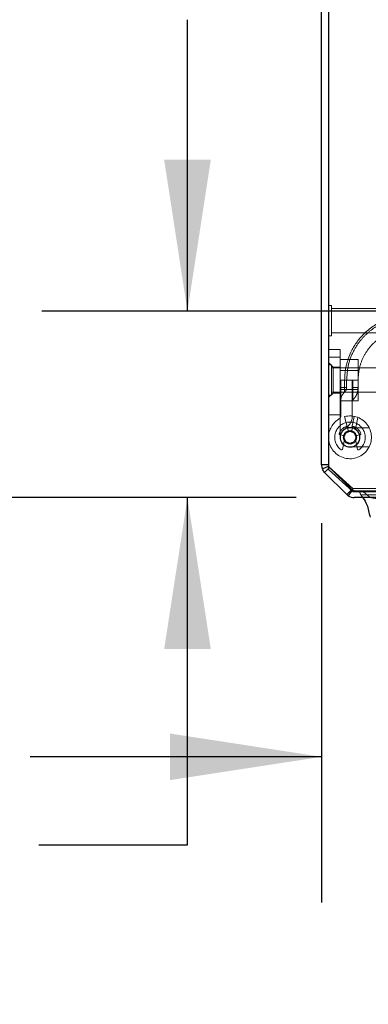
# Model space of a CAD drawing. Header units: inches. Extents: x 0.2 to 10.7, y 0.2 to 7.9.
# Tile 61 of 105: x 2.771 to 3.07, y 5.927 to 6.773. Entities that reach past the tile are written whole.
import ezdxf

# ---------------------------------------------------------------- set-up
doc = ezdxf.new("R2010")
doc.units = ezdxf.units.IN
doc.header["$MEASUREMENT"] = 0
doc.linetypes.add('HIDDEN', pattern=[0.075, 0.05, -0.025])
doc.layers.add('DIMENSIONS', color=140, linetype='Continuous')
doc.styles.add('SLDTEXTSTYLE0', font='TXT', dxfattribs={"width": 0.7})
doc.dimstyles.new('SLDDIMSTYLE1', dxfattribs={"dimtxt": 0.084961, "dimasz": 0.13, "dimexe": 0, "dimexo": 0.0625, "dimgap": 0.02124, "dimtad": 0, "dimtih": 1, "dimtoh": 1, "dimlfac": 12, "dimrnd": 1e-09, "dimzin": 12, "dimdsep": 46, "dimtxsty": 'SLDTEXTSTYLE0', "dimsah": 1, "dimcen": 0.09, "dimadec": 0, "dimazin": 3, "dimtfac": 1, "dimtmove": 0, "dimatfit": 0, "dimfxl": 0, "dimfrac": 2, "dimtolj": 1, "dimtzin": 12, "dimarcsym": 0})
doc.dimstyles.new('SLDDIMSTYLE2', dxfattribs={"dimtxt": 0.084961, "dimasz": 0.13, "dimexe": 0, "dimexo": 0.0625, "dimgap": 0.02124, "dimtad": 0, "dimtih": 1, "dimtoh": 1, "dimlfac": 12, "dimrnd": 1e-09, "dimzin": 4, "dimdsep": 46, "dimtxsty": 'SLDTEXTSTYLE0', "dimsah": 1, "dimcen": 0.09, "dimadec": 0, "dimazin": 1, "dimtfac": 1, "dimtofl": 0, "dimtmove": 0, "dimatfit": 3, "dimfxl": 0, "dimfrac": 2, "dimtolj": 1, "dimtzin": 12, "dimarcsym": 0})

# ---------------------------------------------------------------- blocks, each defined once
blk = doc.blocks.new('_D_2')
at = {"layer": 'DIMENSIONS'}
for p, q in [((2.9148, 6.52233), (2.9148, 6.77233)), ((3.05536, 6.52233), (2.7898, 6.52233)), ((3.00788, 6.36227), (2.7898, 6.36227)), ((2.9148, 6.06432), (2.9148, 6.36227)), ((2.3816, 6.06432), (2.35307, 6.06432)), ((2.35307, 6.06432), (2.35307, 5.92929)), ((2.63407, 6.06432), (2.6626, 6.06432)), ((2.6626, 6.06432), (2.6626, 5.92929)), ((2.78724, 6.06432), (2.9148, 6.06432)), ((2.35307, 5.92929), (2.3816, 5.92929)), ((2.6626, 5.92929), (2.63407, 5.92929))]:
    blk.add_line(p, q, dxfattribs=at)
for points in [[(2.9148, 6.52233), (2.9348, 6.65233), (2.8948, 6.65233)], [(2.9148, 6.36227), (2.8948, 6.23227), (2.9348, 6.23227)]]:
    blk.add_solid(points, dxfattribs=at)
at = {"layer": 'DIMENSIONS', "char_height": 0.083333, "attachment_point": 1, "style": 'SLDTEXTSTYLE0'}
for s, insert in [('1.92', (2.3816, 6.19076)), ('48.8', (2.3816, 6.03671))]:
    blk.add_mtext(s, dxfattribs=dict(at, insert=insert))
blk = doc.blocks.new('_D_3')
at = {"layer": 'DIMENSIONS'}
for p, q in [((2.98881, 7.1956), (2.38371, 7.1956)), ((2.50871, 7.1956), (2.50871, 6.92249)), ((2.34713, 6.76843), (2.3186, 6.76843)), ((2.3186, 6.76843), (2.3186, 6.6334)), ((2.67028, 6.76843), (2.69881, 6.76843)), ((2.69881, 6.76843), (2.69881, 6.6334)), ((2.3186, 6.6334), (2.34713, 6.6334)), ((2.69881, 6.6334), (2.67028, 6.6334)), ((2.50871, 6.36227), (2.50871, 6.61438)), ((3.00788, 6.36227), (2.38371, 6.36227))]:
    blk.add_line(p, q, dxfattribs=at)
for points in [[(2.50871, 7.1956), (2.48871, 7.0656), (2.52871, 7.0656)], [(2.50871, 6.36227), (2.52871, 6.49227), (2.48871, 6.49227)]]:
    blk.add_solid(points, dxfattribs=at)
at = {"layer": 'DIMENSIONS', "char_height": 0.083333, "attachment_point": 1, "style": 'SLDTEXTSTYLE0'}
for s, insert in [('10.00', (2.34713, 6.89488)), ('254.0', (2.34713, 6.74083))]:
    blk.add_mtext(s, dxfattribs=dict(at, insert=insert))
blk = doc.blocks.new('_D_4')
at = {"layer": 'DIMENSIONS'}
for p, q in [((3.02981, 6.34035), (3.02981, 6.01479)), ((3.16442, 6.26727), (3.16442, 6.01479)), ((3.02981, 6.13979), (2.77981, 6.13979)), ((3.16442, 6.13979), (3.40697, 6.13979)), ((3.5221, 6.13979), (3.49357, 6.13979)), ((3.49357, 6.13979), (3.49357, 6.00476)), ((3.77457, 6.13979), (3.8031, 6.13979)), ((3.8031, 6.13979), (3.8031, 6.00476)), ((3.49357, 6.00476), (3.5221, 6.00476)), ((3.8031, 6.00476), (3.77457, 6.00476))]:
    blk.add_line(p, q, dxfattribs=at)
for points in [[(3.02981, 6.13979), (2.89981, 6.15979), (2.89981, 6.11979)], [(3.16442, 6.13979), (3.29442, 6.11979), (3.29442, 6.15979)]]:
    blk.add_solid(points, dxfattribs=at)
at = {"layer": 'DIMENSIONS', "char_height": 0.083333, "attachment_point": 1, "style": 'SLDTEXTSTYLE0'}
for s, insert in [('1.62', (3.5221, 6.26623)), ('41.0', (3.5221, 6.11218))]:
    blk.add_mtext(s, dxfattribs=dict(at, insert=insert))

msp = doc.modelspace()

# ---------------------------------------------------------------- linework, layer by layer
at = {"color": 7, "linetype": 'Continuous', "lineweight": 25}
for p, q in [((3.0298076, 6.3903475), (3.0298076, 7.1866049)), ((3.0358076, 7.1870692), (3.0358076, 6.3863494)), ((3.0358076, 6.3903475), (3.0298076, 6.3903475)), ((3.0358076, 6.3891049), (3.0304927, 6.3869034)), ((3.0358076, 6.3873475), (3.0324437, 6.3839836)), ((3.0515196, 6.3649076), (3.0324437, 6.3839836)), ((3.0358076, 6.3863494), (3.056641, 6.367468)), ((3.0552976, 6.3686855), (3.0515196, 6.3649076)), ((3.0557351, 6.368289), (3.0526231, 6.363969)), ((3.056641, 6.367468), (3.1333076, 6.367468)), ((3.130891, 6.3622715), (3.0578836, 6.3622715))]:
    msp.add_line(p, q, dxfattribs=at)
at = {"color": 7, "linetype": 'HIDDEN', "lineweight": 18}
for p, q in [((3.0384118, 6.5271257), (3.0358076, 6.5271257)), ((3.0384118, 6.501084), (3.0384118, 6.5271257)), ((3.087891, 6.5245215), (3.0384118, 6.5245215)), ((3.0358076, 6.501084), (3.0384118, 6.501084)), ((3.0384118, 6.5036882), (3.087891, 6.5036882)), ((3.0358076, 6.4895183), (3.0456501, 6.4895183)), ((3.0456501, 6.4895183), (3.0456501, 6.4829566)), ((3.0358076, 6.4829566), (3.0456501, 6.4829566)), ((3.0456501, 6.4829566), (3.0358076, 6.4829566)), ((3.0358076, 6.4829566), (3.0456501, 6.4829566)), ((3.0456501, 6.4829566), (3.0358076, 6.4829566)), ((3.0397446, 6.4744264), (3.0358076, 6.4783634)), ((3.0384118, 6.4762924), (3.0358076, 6.4762924)), ((3.0384118, 6.4502507), (3.0384118, 6.4762924)), ((3.0456501, 6.4829566), (3.0456501, 6.4140589)), ((3.0456501, 6.4810215), (3.0610668, 6.4810215)), ((3.0610668, 6.4632715), (3.0610668, 6.4810215)), ((3.087891, 6.4736882), (3.0384118, 6.4736882)), ((3.0397446, 6.4744264), (3.0397446, 6.4521167)), ((3.0456501, 6.4744264), (3.0397446, 6.4744264)), ((3.0610668, 6.471434), (3.0456501, 6.471434)), ((3.0456501, 6.4632715), (3.0610668, 6.4632715)), ((3.0463063, 6.4326182), (3.0463063, 6.4632715)), ((3.0463063, 6.4632715), (3.0463063, 6.4567099)), ((3.0463063, 6.4567099), (3.0463063, 6.4632715)), ((3.0495932, 6.4632715), (3.0495932, 6.4567099)), ((3.0495932, 6.4567099), (3.0495932, 6.4632715)), ((3.0495932, 6.4632715), (3.0495932, 6.4567099)), ((3.0495932, 6.4567099), (3.0495932, 6.4632715)), ((3.0495932, 6.4632715), (3.0495932, 6.4567099)), ((3.0495932, 6.4567099), (3.0495932, 6.4632715)), ((3.0495932, 6.4632715), (3.0495932, 6.4567099)), ((3.0495932, 6.4567099), (3.0495932, 6.4632715)), ((3.0512276, 6.4567099), (3.0512276, 6.4632715)), ((3.0561488, 6.4632715), (3.0561488, 6.4326182)), ((3.0561488, 6.4632715), (3.0561488, 6.4567099)), ((3.0566399, 6.4632715), (3.0566399, 6.4567099)), ((3.0566399, 6.4567099), (3.0566399, 6.4632715)), ((3.0566399, 6.4632715), (3.0566399, 6.4567099)), ((3.0566399, 6.4567099), (3.0566399, 6.4632715)), ((3.0566399, 6.4632715), (3.0566399, 6.4567099)), ((3.0566399, 6.4567099), (3.0566399, 6.4632715)), ((3.0566399, 6.4632715), (3.0566399, 6.4567099)), ((3.0566399, 6.4567099), (3.0566399, 6.4632715)), ((3.0610657, 6.4567099), (3.0610657, 6.4632715)), ((3.0610668, 6.4455215), (3.0610668, 6.4632715)), ((3.0358076, 6.4481797), (3.0397446, 6.4521167)), ((3.0358076, 6.4502507), (3.0384118, 6.4502507)), ((3.0384118, 6.4528549), (3.087891, 6.4528549)), ((3.0397446, 6.4521167), (3.0456501, 6.4521167)), ((3.0456501, 6.455109), (3.0610668, 6.455109)), ((3.0463063, 6.4567099), (3.0495932, 6.4567099)), ((3.0463063, 6.4567099), (3.0495932, 6.4567099)), ((3.0463063, 6.4567099), (3.0495932, 6.4567099)), ((3.0463063, 6.4567099), (3.0495932, 6.4567099)), ((3.0463063, 6.4567099), (3.0495932, 6.4567099)), ((3.0463063, 6.4567099), (3.0495932, 6.4567099)), ((3.0463063, 6.4567099), (3.0495932, 6.4567099)), ((3.0463063, 6.4567099), (3.0495932, 6.4567099)), ((3.0561488, 6.4567099), (3.0566399, 6.4567099)), ((3.0561488, 6.4567099), (3.0566399, 6.4567099)), ((3.0561488, 6.4567099), (3.0566399, 6.4567099)), ((3.0561488, 6.4567099), (3.0566399, 6.4567099)), ((3.0561488, 6.4567099), (3.0566399, 6.4567099)), ((3.0561488, 6.4567099), (3.0566399, 6.4567099)), ((3.0561488, 6.4567099), (3.0566399, 6.4567099)), ((3.0561488, 6.4567099), (3.0566399, 6.4567099)), ((3.0456501, 6.4455215), (3.0610668, 6.4455215)), ((3.0456501, 6.433446), (3.0358076, 6.433446)), ((3.0494251, 6.4318056), (3.0519725, 6.4222985)), ((3.0577892, 6.4320737), (3.0558559, 6.4224229)), ((3.0609482, 6.4311397), (3.0589439, 6.4211351)), ((3.0589439, 6.4211351), (3.0609482, 6.4311397)), ((3.0609482, 6.4311397), (3.0589439, 6.4211351)), ((3.0589439, 6.4211351), (3.0609482, 6.4311397)), ((3.0480333, 6.415706), (3.0453297, 6.4164305)), ((3.0519725, 6.4222985), (3.0525332, 6.420206)), ((3.0705845, 6.422261), (3.0541803, 6.422261)), ((3.0558274, 6.420206), (3.0565519, 6.4229096)), ((3.063031, 6.4164305), (3.0603274, 6.415706)), ((3.0476236, 6.4037368), (3.049204, 6.4108539)), ((3.0591566, 6.4108539), (3.0607371, 6.4037368)), ((3.0541803, 6.4058568), (3.0705845, 6.4058568)), ((3.036036, 6.3891995), (3.0358076, 6.3891049)), ((3.056641, 6.3700037), (3.0358076, 6.3888851)), ((3.0366863, 6.3882262), (3.0358076, 6.3873475)), ((3.0557613, 6.3691493), (3.0366853, 6.3882252)), ((3.0557623, 6.3691502), (3.0366863, 6.3882262)), ((3.0557623, 6.3691502), (3.0552976, 6.3686855)), ((3.0561301, 6.3688373), (3.0557351, 6.368289)), ((3.056641, 6.367468), (3.056641, 6.3700037)), ((3.056641, 6.3700037), (3.1333076, 6.3700037)), ((3.0578836, 6.3682715), (3.0578803, 6.3682715)), ((3.130891, 6.3682715), (3.0578836, 6.3682715)), ((3.0634295, 6.3646534), (3.130891, 6.3646534)), ((3.0634295, 6.3646534), (3.0651175, 6.3622715))]:
    msp.add_line(p, q, dxfattribs=at)
at = {"color": 7, "linetype": 'HIDDEN', "lineweight": 18, "flags": 128}
msp.add_lwpolyline([(4.9959857, 6.3680893), (4.0450859, 6.3680898), (3.0636014, 6.3680893)], dxfattribs=at)
at = {"color": 7, "linetype": 'HIDDEN', "lineweight": 18}
for radius in [0.0082021, 0.0057415, 0.0049213]:
    msp.add_circle((3.0541803, 6.4140589), radius, dxfattribs=at)
for centre, radius, start, end in [((3.1053614, 6.4632715), 0.0590551, 0, 180), ((3.1053614, 6.4632715), 0.0492126, 0, 180), ((3.0561488, 6.4457061), 0.0098425, 131.7633977, 180), ((3.0577892, 6.4449954), 0.0016404, 134.4762724, 180), ((3.0541803, 6.4140589), 0.0183727, 180, 105), ((3.0430255, 6.4326182), 0.0032808, 301.007583, 0), ((3.0430255, 6.4326182), 0.0131234, 301.007583, 0), ((3.0541803, 6.4140589), 0.0183727, 121.007583, 180), ((3.0541803, 6.4140589), 0.0131234, 305.2609148, 234.7390852), ((3.0454995, 6.4170643), 0.0006562, 160.9039562, 255), ((3.0541803, 6.4140589), 0.0098425, 109.0960438, 160.9039562), ((3.0541803, 6.4140589), 0.0085302, 180, 105), ((3.0541803, 6.4140589), 0.0085302, 121.007583, 180), ((3.0478634, 6.4150722), 0.0006562, 350.8868421, 75), ((3.051175, 6.4227398), 0.0006562, 15, 109.0960438), ((3.053167, 6.4203758), 0.0006562, 195, 279.1131579), ((3.0551936, 6.4203758), 0.0006562, 260.8868421, 345), ((3.0571857, 6.4227398), 0.0006562, 70.9039562, 165), ((3.0541803, 6.4140589), 0.0098425, 19.0960438, 70.9039562), ((3.0604972, 6.4150722), 0.0006562, 105, 189.1131579), ((3.0628612, 6.4170643), 0.0006562, 285, 19.0960438), ((3.0485635, 6.4109961), 0.0006562, 347.4795372, 28.6032637), ((3.0597972, 6.4109961), 0.0006562, 151.3967363, 192.5204628), ((3.046983, 6.4038791), 0.0006562, 234.7390852, 347.4795372), ((3.0613776, 6.4038791), 0.0006562, 192.5204628, 305.2609148), ((3.0388043, 6.3903442), 0.0029967, 180, 225), ((3.0578803, 6.3712683), 0.0029967, 225, 246.7546438), ((3.0578836, 6.3712715), 0.003, 234.2327715, 270)]:
    msp.add_arc(centre, radius, start, end, dxfattribs=at)
at = {"color": 7, "linetype": 'Continuous', "lineweight": 25}
msp.add_arc((3.0578836, 6.3712715), 0.009, 234.2327715, 270, dxfattribs=at)
at = {"color": 7, "linetype": 'HIDDEN', "lineweight": 18}
for points, knots in [([(3.1611305, 6.4632715), (3.1611399, 6.4715419), (3.1578613, 6.4859543), (3.1451843, 6.504077), (3.1275218, 6.5160648), (3.1053614, 6.5205262), (3.0832011, 6.5160648), (3.0655385, 6.504077), (3.0528616, 6.4859543), (3.0495829, 6.4715419), (3.0495924, 6.4632715)], [4.71241411, 4.71241411, 4.71241411, 4.71241411, 5.15721613, 5.48839216, 5.88580339, 6.28321463, 6.68062587, 7.0780371, 7.40921314, 7.85401516, 7.85401516, 7.85401516, 7.85401516]), ([(3.0495924, 6.4632715), (3.0495829, 6.4715419), (3.0528616, 6.4859543), (3.0655385, 6.504077), (3.0832011, 6.5160648), (3.1053614, 6.5205262), (3.1275218, 6.5160648), (3.1451843, 6.504077), (3.1578613, 6.4859543), (3.1611399, 6.4715419), (3.1611305, 6.4632715)], [4.71236405, 4.71236405, 4.71236405, 4.71236405, 5.15716608, 5.48834211, 5.88575335, 6.2831646, 6.68057584, 7.07798708, 7.40916311, 7.85396503, 7.85396503, 7.85396503, 7.85396503]), ([(3.1611305, 6.4632715), (3.1611399, 6.4715419), (3.1578613, 6.4859543), (3.1451843, 6.504077), (3.1275218, 6.5160648), (3.1053614, 6.5205262), (3.0832011, 6.5160648), (3.0655385, 6.504077), (3.0528616, 6.4859543), (3.0495829, 6.4715419), (3.0495924, 6.4632715)], [4.71241411, 4.71241411, 4.71241411, 4.71241411, 5.15721613, 5.48839216, 5.88580339, 6.28321463, 6.68062587, 7.0780371, 7.40921314, 7.85401516, 7.85401516, 7.85401516, 7.85401516]), ([(3.0495924, 6.4632715), (3.0495829, 6.4715419), (3.0528616, 6.4859543), (3.0655385, 6.504077), (3.0832011, 6.5160648), (3.1053614, 6.5205262), (3.1275218, 6.5160648), (3.1451843, 6.504077), (3.1578613, 6.4859543), (3.1611399, 6.4715419), (3.1611305, 6.4632715)], [4.71236405, 4.71236405, 4.71236405, 4.71236405, 5.15716608, 5.48834211, 5.88575335, 6.2831646, 6.68057584, 7.07798708, 7.40916311, 7.85396514, 7.85396514, 7.85396514, 7.85396514]), ([(3.1611305, 6.4632715), (3.1611399, 6.4715419), (3.1578613, 6.4859543), (3.1451843, 6.504077), (3.1275218, 6.5160648), (3.1053614, 6.5205262), (3.0832011, 6.5160648), (3.0655385, 6.504077), (3.0528616, 6.4859543), (3.0495829, 6.4715419), (3.0495924, 6.4632715)], [4.71241411, 4.71241411, 4.71241411, 4.71241411, 5.15721613, 5.48839216, 5.88580339, 6.28321463, 6.68062587, 7.0780371, 7.40921314, 7.85401516, 7.85401516, 7.85401516, 7.85401516]), ([(3.0495924, 6.4632715), (3.0495829, 6.4715419), (3.0528616, 6.4859543), (3.0655385, 6.504077), (3.0832011, 6.5160648), (3.1053614, 6.5205262), (3.1275218, 6.5160648), (3.1451843, 6.504077), (3.1578613, 6.4859543), (3.1611399, 6.4715419), (3.1611305, 6.4632715)], [4.71236405, 4.71236405, 4.71236405, 4.71236405, 5.15716608, 5.48834211, 5.88575335, 6.2831646, 6.68057584, 7.07798708, 7.40916311, 7.85396503, 7.85396503, 7.85396503, 7.85396503]), ([(3.1611305, 6.4632715), (3.1611399, 6.4715419), (3.1578613, 6.4859543), (3.1451843, 6.504077), (3.1275218, 6.5160648), (3.1053614, 6.5205262), (3.0832011, 6.5160648), (3.0655385, 6.504077), (3.0528616, 6.4859543), (3.0495829, 6.4715419), (3.0495924, 6.4632715)], [4.71241411, 4.71241411, 4.71241411, 4.71241411, 5.15721613, 5.48839216, 5.88580339, 6.28321463, 6.68062587, 7.0780371, 7.40921314, 7.85401516, 7.85401516, 7.85401516, 7.85401516]), ([(3.0495924, 6.4632715), (3.0495829, 6.4715419), (3.0528616, 6.4859543), (3.0655385, 6.504077), (3.0832011, 6.5160648), (3.1053614, 6.5205262), (3.1275218, 6.5160648), (3.1451843, 6.504077), (3.1578613, 6.4859543), (3.1611399, 6.4715419), (3.1611305, 6.4632715)], [4.71236405, 4.71236405, 4.71236405, 4.71236405, 5.15716608, 5.48834211, 5.88575335, 6.2831646, 6.68057584, 7.07798708, 7.40916311, 7.85396514, 7.85396514, 7.85396514, 7.85396514]), ([(3.0513498, 6.4632579), (3.0516033, 6.4676196), (3.0521052, 6.4762568), (3.0567339, 6.4880079), (3.0630832, 6.4976761), (3.0703777, 6.5049499), (3.0777626, 6.5100849), (3.0846857, 6.5134694), (3.090975, 6.5155738), (3.0972396, 6.5169163), (3.104285, 6.5175802), (3.1126932, 6.5171591), (3.122269, 6.5150526), (3.1325365, 6.5105841), (3.1427259, 6.5031863), (3.1500482, 6.4944559), (3.1547293, 6.4859307), (3.1574585, 6.4786099), (3.1592102, 6.4709644), (3.1593557, 6.4657579), (3.1594252, 6.4632674)], [0, 0, 0, 0, 0.07677257, 0.15202587, 0.21979321, 0.28005189, 0.3328038, 0.37802886, 0.41573246, 0.44970215, 0.49102275, 0.54040342, 0.59784483, 0.66331816, 0.73684016, 0.81838403, 0.86226343, 0.90815695, 0.95606808, 1, 1, 1, 1]), ([(3.0610657, 6.4632715), (3.0613515, 6.4670923), (3.0618971, 6.474388), (3.065899, 6.484146), (3.0711903, 6.4919291), (3.0772055, 6.4977612), (3.0832669, 6.5018587), (3.0889308, 6.5045424), (3.0940655, 6.5061955), (3.0991727, 6.5072327), (3.1049091, 6.5077149), (3.1117453, 6.5073093), (3.1195197, 6.5055315), (3.1278451, 6.5018387), (3.1360949, 6.4957703), (3.1433881, 6.487025), (3.147582, 6.4777121), (3.1494722, 6.4692514), (3.1495895, 6.4647392), (3.1496493, 6.4624366)], [0, 0, 0, 0, 0.081792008, 0.156182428, 0.223169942, 0.28273254, 0.334871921, 0.379568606, 0.416827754, 0.450406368, 0.491253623, 0.540064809, 0.596840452, 0.661552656, 0.734217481, 0.814808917, 0.903310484, 0.950659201, 1, 1, 1, 1]), ([(3.0495932, 6.4567099), (3.0495932, 6.4562305), (3.0495932, 6.4557513), (3.0495932, 6.4548655), (3.0495932, 6.4544593), (3.0495932, 6.4537813), (3.0495932, 6.4535099), (3.0495932, 6.453143), (3.0495932, 6.4530476), (3.0495932, 6.4530476), (3.0495932, 6.453143), (3.0495932, 6.4535099), (3.0495932, 6.4537813), (3.0495932, 6.4544593), (3.0495932, 6.4548655), (3.0495932, 6.4557513), (3.0495932, 6.4562305), (3.0495932, 6.4567099)], [0, 0, 0, 0, 0.125, 0.125, 0.25, 0.25, 0.375, 0.375, 0.5, 0.5, 0.625, 0.625, 0.75, 0.75, 0.875, 0.875, 1, 1, 1, 1]), ([(3.0495932, 6.4567099), (3.0495932, 6.4562305), (3.0495932, 6.4557513), (3.0495932, 6.4548655), (3.0495932, 6.4544593), (3.0495932, 6.4537813), (3.0495932, 6.4535099), (3.0495932, 6.453143), (3.0495932, 6.4530476), (3.0495932, 6.4530476), (3.0495932, 6.453143), (3.0495932, 6.4535099), (3.0495932, 6.4537813), (3.0495932, 6.4544593), (3.0495932, 6.4548655), (3.0495932, 6.4557513), (3.0495932, 6.4562305), (3.0495932, 6.4567099)], [0, 0, 0, 0, 0.125, 0.125, 0.25, 0.25, 0.375, 0.375, 0.5, 0.5, 0.625, 0.625, 0.75, 0.75, 0.875, 0.875, 1, 1, 1, 1]), ([(3.0495932, 6.4567099), (3.0495932, 6.4562305), (3.0495932, 6.4557513), (3.0495932, 6.4548655), (3.0495932, 6.4544593), (3.0495932, 6.4537813), (3.0495932, 6.4535099), (3.0495932, 6.453143), (3.0495932, 6.4530476), (3.0495932, 6.4530476), (3.0495932, 6.453143), (3.0495932, 6.4535099), (3.0495932, 6.4537813), (3.0495932, 6.4544593), (3.0495932, 6.4548655), (3.0495932, 6.4557513), (3.0495932, 6.4562305), (3.0495932, 6.4567099)], [0, 0, 0, 0, 0.125, 0.125, 0.25, 0.25, 0.375, 0.375, 0.5, 0.5, 0.625, 0.625, 0.75, 0.75, 0.875, 0.875, 1, 1, 1, 1]), ([(3.0495932, 6.4567099), (3.0495932, 6.4562305), (3.0495932, 6.4557513), (3.0495932, 6.4548655), (3.0495932, 6.4544593), (3.0495932, 6.4537813), (3.0495932, 6.4535099), (3.0495932, 6.453143), (3.0495932, 6.4530476), (3.0495932, 6.4530476), (3.0495932, 6.453143), (3.0495932, 6.4535099), (3.0495932, 6.4537813), (3.0495932, 6.4544593), (3.0495932, 6.4548655), (3.0495932, 6.4557513), (3.0495932, 6.4562305), (3.0495932, 6.4567099)], [0, 0, 0, 0, 0.125, 0.125, 0.25, 0.25, 0.375, 0.375, 0.5, 0.5, 0.625, 0.625, 0.75, 0.75, 0.875, 0.875, 1, 1, 1, 1]), ([(3.0495932, 6.4530476), (3.0498349, 6.453293), (3.0503189, 6.4537842), (3.0508226, 6.4546943), (3.0511619, 6.4556776), (3.0512057, 6.456366), (3.0512276, 6.4567099)], [0, 0, 0, 0, 0.249672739, 0.499891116, 0.750214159, 1, 1, 1, 1]), ([(3.0566399, 6.4567099), (3.0566399, 6.4539383), (3.0566399, 6.4498407), (3.0566399, 6.4467151), (3.0566399, 6.4458913), (3.0566399, 6.4467151), (3.0566399, 6.4498407), (3.0566399, 6.4539383), (3.0566399, 6.4567099)], [6.28318531, 6.28318531, 6.28318531, 6.28318531, 7.06858347, 7.46128255, 7.85398163, 8.24668072, 8.6393798, 9.42477796, 9.42477796, 9.42477796, 9.42477796]), ([(3.0566399, 6.4567099), (3.0566399, 6.4539383), (3.0566399, 6.4498407), (3.0566399, 6.4467151), (3.0566399, 6.4458913), (3.0566399, 6.4467151), (3.0566399, 6.4498407), (3.0566399, 6.4539383), (3.0566399, 6.4567099)], [6.28318531, 6.28318531, 6.28318531, 6.28318531, 7.06858347, 7.46128255, 7.85398163, 8.24668072, 8.6393798, 9.42477796, 9.42477796, 9.42477796, 9.42477796]), ([(3.0566399, 6.4567099), (3.0566399, 6.4539383), (3.0566399, 6.4498407), (3.0566399, 6.4467151), (3.0566399, 6.4458913), (3.0566399, 6.4467151), (3.0566399, 6.4498407), (3.0566399, 6.4539383), (3.0566399, 6.4567099)], [6.28318531, 6.28318531, 6.28318531, 6.28318531, 7.06858347, 7.46128255, 7.85398163, 8.24668072, 8.6393798, 9.42477796, 9.42477796, 9.42477796, 9.42477796]), ([(3.0566399, 6.4567099), (3.0566399, 6.4539383), (3.0566399, 6.4498407), (3.0566399, 6.4467151), (3.0566399, 6.4458913), (3.0566399, 6.4467151), (3.0566399, 6.4498407), (3.0566399, 6.4539383), (3.0566399, 6.4567099)], [6.28318531, 6.28318531, 6.28318531, 6.28318531, 7.06858347, 7.46128255, 7.85398163, 8.24668072, 8.6393798, 9.42477796, 9.42477796, 9.42477796, 9.42477796]), ([(3.0566399, 6.4461659), (3.0572989, 6.4468922), (3.0586168, 6.4483446), (3.0599952, 6.4509591), (3.0609, 6.4537732), (3.0610105, 6.4557308), (3.0610657, 6.4567099)], [0, 0, 0, 0, 0.25006353, 0.50009114, 0.74997073, 1, 1, 1, 1]), ([(3.0566399, 6.4567099), (3.0572999, 6.4567099), (3.0586198, 6.4567099), (3.0599831, 6.4567099), (3.0607843, 6.4567099), (3.0608866, 6.4567099), (3.0609206, 6.4567099)], [0, 0, 0, 0, 0.28597484, 0.57190862, 0.8576731, 1, 1, 1, 1]), ([(3.0566399, 6.4567099), (3.0572999, 6.4567099), (3.0586198, 6.4567099), (3.0599831, 6.4567099), (3.0607843, 6.4567099), (3.0608866, 6.4567099), (3.0609206, 6.4567099)], [0, 0, 0, 0, 0.28597484, 0.57190862, 0.8576731, 1, 1, 1, 1]), ([(3.0609206, 6.4567099), (3.0608866, 6.4567099), (3.0607843, 6.4567099), (3.0599831, 6.4567099), (3.0586198, 6.4567099), (3.0572999, 6.4567099), (3.0566399, 6.4567099)], [0, 0, 0, 0, 0.1423269, 0.42809138, 0.71402516, 1, 1, 1, 1]), ([(3.0566399, 6.4567099), (3.0572999, 6.4567099), (3.0586198, 6.4567099), (3.0599831, 6.4567099), (3.0607843, 6.4567099), (3.0608866, 6.4567099), (3.0609206, 6.4567099)], [0, 0, 0, 0, 0.28597484, 0.57190862, 0.8576731, 1, 1, 1, 1]), ([(3.0609206, 6.4567099), (3.0608866, 6.4567099), (3.0607843, 6.4567099), (3.0599831, 6.4567099), (3.0586198, 6.4567099), (3.0572999, 6.4567099), (3.0566399, 6.4567099)], [0, 0, 0, 0, 0.1423269, 0.42809138, 0.71402516, 1, 1, 1, 1]), ([(3.0566399, 6.4567099), (3.0572999, 6.4567099), (3.0586198, 6.4567099), (3.0599831, 6.4567099), (3.0607843, 6.4567099), (3.0608866, 6.4567099), (3.0609206, 6.4567099)], [0, 0, 0, 0, 0.28597484, 0.57190862, 0.8576731, 1, 1, 1, 1]), ([(3.0609206, 6.4567099), (3.0608866, 6.4567099), (3.0607843, 6.4567099), (3.0599831, 6.4567099), (3.0586198, 6.4567099), (3.0572999, 6.4567099), (3.0566399, 6.4567099)], [0, 0, 0, 0, 0.1423269, 0.42809138, 0.71402516, 1, 1, 1, 1]), ([(3.0610657, 6.4567099), (3.061065, 6.4566324), (3.0610635, 6.4564744), (3.0610489, 6.4564047), (3.061026, 6.4564692), (3.0610044, 6.4566274), (3.0609932, 6.4567099)], [0, 0, 0, 0, 0.22960581, 0.46792177, 0.72290459, 1, 1, 1, 1]), ([(3.1090276, 6.360231), (3.1091281, 6.360471), (3.1093106, 6.3609071), (3.1095262, 6.3615189), (3.109666, 6.3620142), (3.1097349, 6.3624333), (3.1097633, 6.3628043), (3.1097265, 6.3631689), (3.109612, 6.3635121), (3.1094219, 6.3638162), (3.1091124, 6.3640778), (3.1086758, 6.3643205), (3.1080728, 6.364415), (3.1074403, 6.3641355), (3.1067912, 6.3635866), (3.1061023, 6.3628454), (3.1053241, 6.3620226), (3.1046266, 6.3612915), (3.1039046, 6.3606342), (3.103086, 6.3600063), (3.1020587, 6.3593481), (3.1008525, 6.3587391), (3.0996984, 6.3582718), (3.0987602, 6.3579881), (3.0981642, 6.3579124), (3.0978076, 6.3580361), (3.0976103, 6.3582115), (3.0974821, 6.3584467), (3.0974247, 6.3587281), (3.0974033, 6.3590621), (3.0974152, 6.3594688), (3.0975022, 6.3600274), (3.0976547, 6.360829), (3.0978463, 6.3617092), (3.0980154, 6.3625396), (3.0981099, 6.3631789), (3.0981493, 6.3637095), (3.0981428, 6.3641398), (3.0980519, 6.3644951), (3.0978824, 6.3647971), (3.0976536, 6.364975), (3.0972964, 6.3651013), (3.096698, 6.3651123), (3.095903, 6.3648547), (3.0950579, 6.3643028), (3.0942837, 6.3636082), (3.0935276, 6.3627809), (3.0927962, 6.3618379), (3.0920904, 6.3607792), (3.0915051, 6.3597967), (3.0910935, 6.3589649), (3.0908208, 6.3585249), (3.0906399, 6.3583126), (3.0904531, 6.3581859), (3.0902133, 6.3580586), (3.0898617, 6.3579552), (3.0892909, 6.3579503), (3.0885754, 6.358223), (3.0878228, 6.3587915), (3.0871196, 6.3595603), (3.086446, 6.3605435), (3.085889, 6.3616208), (3.0854469, 6.3625964), (3.0851088, 6.3632973), (3.084848, 6.3637889), (3.0845862, 6.3642138), (3.0842673, 6.3646216), (3.0838635, 6.3650545), (3.0834121, 6.3654432), (3.0829304, 6.3657687), (3.0824338, 6.3660262), (3.0819326, 6.3662053), (3.0814127, 6.3662815), (3.0809901, 6.3662504), (3.080692, 6.3660899), (3.0805423, 6.3658923), (3.0804352, 6.3656383), (3.0803688, 6.3653494), (3.0803349, 6.3650842), (3.0803645, 6.3647562), (3.0803944, 6.3642666), (3.0804506, 6.3636545), (3.0804764, 6.3630401), (3.0804292, 6.3625494), (3.0803099, 6.3621001), (3.0799364, 6.3616887), (3.0793813, 6.3614792), (3.0787168, 6.3613956), (3.0780308, 6.3613961), (3.0773502, 6.3614543), (3.0766657, 6.3615449), (3.0759784, 6.3616527), (3.0748814, 6.3618305), (3.0735595, 6.3619934), (3.0722163, 6.3623477), (3.0712768, 6.3627557), (3.070592, 6.3631811), (3.0699855, 6.3636418), (3.0694155, 6.3641545), (3.0688629, 6.3647049), (3.0682974, 6.3652554), (3.0673661, 6.3660963), (3.0659474, 6.3670373), (3.064507, 6.3677806), (3.06356, 6.3681087), (3.0632211, 6.3682055), (3.0629791, 6.3682183), (3.0627967, 6.3681892), (3.0626473, 6.3681091), (3.0625188, 6.3679555), (3.0624926, 6.3676315), (3.0625282, 6.3672275), (3.0626497, 6.3667323), (3.0628388, 6.3661564), (3.0631002, 6.3654426), (3.0633132, 6.3649321), (3.0634295, 6.3646534)], [0, 0, 0, 0, 0.00887305, 0.01612679, 0.02174796, 0.0259186, 0.02987559, 0.03354539, 0.03754947, 0.04179969, 0.04628167, 0.05341962, 0.06299658, 0.07323931, 0.08260003, 0.09720872, 0.11179452, 0.12614669, 0.13687194, 0.15079983, 0.16783474, 0.18756148, 0.2086081, 0.22181651, 0.23090106, 0.23507366, 0.23844559, 0.24117942, 0.24414987, 0.24774331, 0.25183856, 0.2570825, 0.26590121, 0.27829399, 0.28651893, 0.29343884, 0.2991001, 0.3035105, 0.30704742, 0.31095525, 0.31529414, 0.31879183, 0.32740701, 0.34200598, 0.3552752, 0.36904964, 0.38332096, 0.3981625, 0.41363445, 0.42977457, 0.43930992, 0.44536838, 0.44836698, 0.45054688, 0.45437496, 0.45979438, 0.46676857, 0.48006376, 0.49279918, 0.50500221, 0.51986264, 0.53627398, 0.54758299, 0.55656263, 0.56313647, 0.56740495, 0.57474284, 0.58236469, 0.59028608, 0.59853048, 0.6063377, 0.61412248, 0.621898, 0.62985382, 0.63289758, 0.63593224, 0.6390937, 0.64231578, 0.64555646, 0.64753971, 0.65279376, 0.661246, 0.66723892, 0.67241999, 0.67681358, 0.68265402, 0.69238384, 0.70264508, 0.71282685, 0.72309768, 0.73343621, 0.74382656, 0.7542627, 0.78319511, 0.80375407, 0.81587507, 0.82713426, 0.83743592, 0.84673967, 0.85776449, 0.86808313, 0.87757271, 0.90736347, 0.9387904, 0.94628522, 0.95136786, 0.95416197, 0.95734598, 0.95968513, 0.96129006, 0.96451959, 0.96942276, 0.97440303, 0.98110092, 0.98967952, 1, 1, 1, 1])]:
    msp.add_open_spline(points, degree=3, knots=knots, dxfattribs=at)
for points in [[(3.0610657, 6.4632715), (3.0610657, 6.4632715), (3.0594318, 6.4632715), (3.0566399, 6.4632715)], [(3.0610657, 6.4632715), (3.0610657, 6.4632715), (3.0594318, 6.4632715), (3.0566399, 6.4632715)], [(3.0512276, 6.4567099), (3.0512276, 6.4567099), (3.0506182, 6.4567099), (3.0495932, 6.4567099)], [(3.0495932, 6.4567099), (3.0506182, 6.4567099), (3.0512276, 6.4567099), (3.0512276, 6.4567099)], [(3.0512276, 6.4567099), (3.0512276, 6.4567099), (3.0506182, 6.4567099), (3.0495932, 6.4567099)], [(3.0495932, 6.4567099), (3.0506182, 6.4567099), (3.0512276, 6.4567099), (3.0512276, 6.4567099)], [(3.0512276, 6.4567099), (3.0512276, 6.4567099), (3.0506182, 6.4567099), (3.0495932, 6.4567099)], [(3.0495932, 6.4567099), (3.0506182, 6.4567099), (3.0512276, 6.4567099), (3.0512276, 6.4567099)], [(3.0512276, 6.4567099), (3.0512276, 6.4567099), (3.0506182, 6.4567099), (3.0495932, 6.4567099)], [(3.0495932, 6.4567099), (3.0506182, 6.4567099), (3.0512276, 6.4567099), (3.0512276, 6.4567099)], [(3.0610657, 6.4567099), (3.061069, 6.4567099), (3.0602808, 6.4567099), (3.0580355, 6.4567099), (3.0566399, 6.4567099)], [(3.0358076, 6.3903475), (3.0358076, 6.3899548), (3.0358857, 6.3895623), (3.036036, 6.3891995)], [(3.0366863, 6.3882262), (3.0364082, 6.3885043), (3.0361865, 6.3888361), (3.036036, 6.3891995)], [(3.0561301, 6.3688373), (3.0559994, 6.3689315), (3.0558762, 6.3690363), (3.0557623, 6.3691502)]]:
    msp.add_open_spline(points, degree=3, dxfattribs=at)
at = {"color": 7, "linetype": 'Continuous', "lineweight": 25}
for points in [[(3.0298076, 6.3903475), (3.0298076, 6.3891672), (3.030041, 6.3879938), (3.0304927, 6.3869034)], [(3.0324437, 6.3839836), (3.0316091, 6.3848181), (3.0309444, 6.3858129), (3.0304927, 6.3869034)], [(3.0526231, 6.363969), (3.0522309, 6.3642515), (3.0518615, 6.3645657), (3.0515196, 6.3649076)]]:
    msp.add_open_spline(points, degree=3, dxfattribs=at)
msp.add_open_spline([(3.0651175, 6.3622715), (3.0651713, 6.3621958), (3.0664782, 6.3603563), (3.0685427, 6.3568897), (3.0698105, 6.3527531), (3.0701803, 6.3504018), (3.0706626, 6.3486251), (3.0711067, 6.3469197), (3.0714327, 6.3456683)], degree=3, knots=[0, 0, 0, 0, 0.016911, 0.41062978, 0.70322803, 0.71307437, 0.78944614, 1, 1, 1, 1], dxfattribs=at)
at = {"layer": 'DIMENSIONS'}
msp.add_line((3.1053614, 6.5223267), (3.0503468, 6.5223267), dxfattribs=at)

# ---------------------------------------------------------------- dimensions: what is measured, and where the dimension line sits
for base, p1, p2, dimstyle, picture, middle in [((2.5087079, 7.1956049), (3.0578836, 6.3622715), (3.0388076, 7.1956049), 'SLDDIMSTYLE2', '_D_3', (2.5087079, 6.7684341)), ((2.9147987, 6.3622715), (3.1053614, 6.5223267), (3.0578836, 6.3622715), 'SLDDIMSTYLE1', '_D_2', (2.9147987, 6.0643185))]:
    dim = msp.add_linear_dim(base=base, p1=p1, p2=p2, angle=90, dimstyle=dimstyle, dxfattribs=at)
    dim.commit()
    dim.dimension.update_dxf_attribs({"geometry": picture, "text_midpoint": middle, "dimtype": 160})
dim = msp.add_linear_dim(base=(3.1644165, 6.1397863), p1=(3.0298076, 6.3903475), p2=(3.1644165, 6.3172742), dimstyle='SLDDIMSTYLE1', dxfattribs=at)
dim.commit()
dim.dimension.update_dxf_attribs({"geometry": '_D_4', "text_midpoint": (3.6483338, 6.1397863), "dimtype": 160})

doc.saveas('drawing.dxf')
